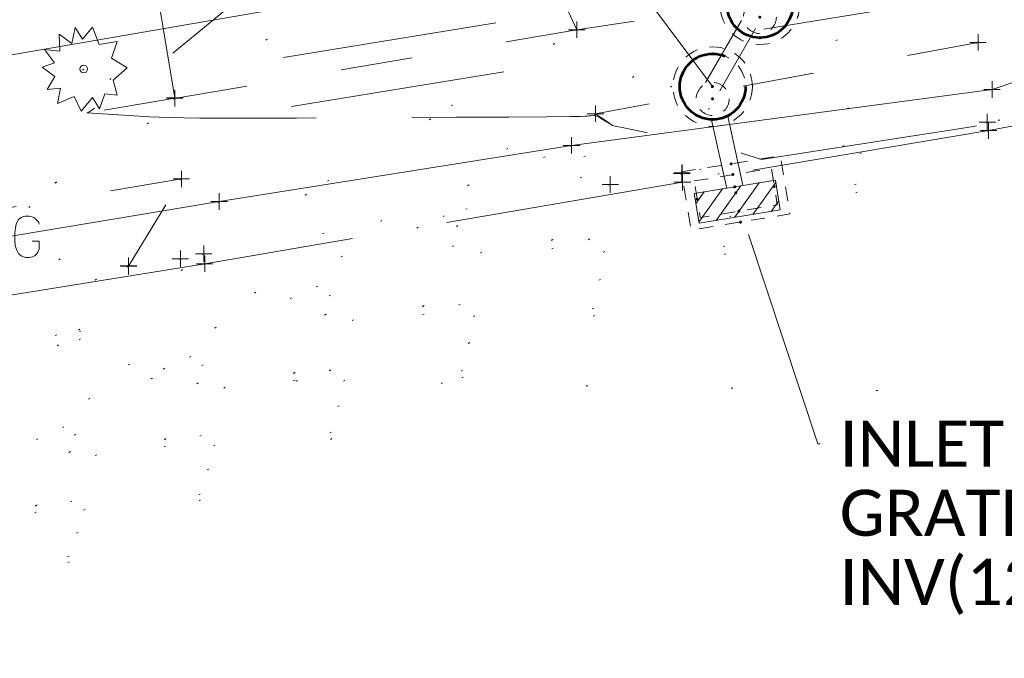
# Model space of a CAD drawing. Extents: x 413123 to 1465301, y 377724 to 504150.
# Tile 225 of 256: x 1463240 to 1463300, y 433868 to 433907. Entities that reach past the tile are written whole.
import ezdxf

# ---------------------------------------------------------------- set-up
doc = ezdxf.new("R2010")
doc.units = 0
doc.header["$MEASUREMENT"] = 0
for name, pattern in [('DGN Style 1', [8.732639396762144, 0.01453018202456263, -8.71810921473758]), ('DGN Style 2', [14.530182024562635, 8.71810921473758, -5.812072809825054]), ('DGN Style 3', [20.34225483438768, 14.53018202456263, -5.812072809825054]), ('DGN Style 4', [23.262821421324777, 11.62414561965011, -5.812072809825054, 0.01453018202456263, -5.812072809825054]), ('DGN Style 5', [10.171127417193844, 4.35905460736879, -5.812072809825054]), ('DGN Style 6', [27.636406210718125, 10.17112741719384, -5.812072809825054, 0.01453018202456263, -5.812072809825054, 0.01453018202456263, -5.812072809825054]), ('DGN Style 7', [29.06036404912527, 13.07716382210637, -5.812072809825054, 4.35905460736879, -5.812072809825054]), ('drainage01', [1.5999968, 0.8499983, -0.7499985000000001]), ('gasex', [0]), ('ohcombex', [0])]:
    doc.linetypes.add(name, pattern=pattern)
for name, color, linetype, lineweight in [('DR_X_Cells', 151, 'DGN Style 2', 0), ('DR_X_Cells (Construction)', 151, 'DGN Style 2', 0), ('DR_X_Storm_Sewer', 151, 'DGN Style 5', 0), ('DR_X_Text', 7, 'Continuous', 0), ('DT_X_Contour_Minor', 136, 'DGN Style 3', 0), ('DT_X_Terrain_Ground_Line', 92, 'DGN Style 3', 13), ('GK_Drainage_Nodes', 7, 'Continuous', 53), ('GK_Drainage_Nodes (Construction)', 7, 'Continuous', 53), ('PV_X_Curb', 120, 'DGN Style 1', 0), ('PV_X_EOP', 7, 'DGN Style 3', 0), ('PV_X_Walk', 120, 'DGN Style 5', 0), ('UT_X_Gas', 40, 'gasex', 0), ('UT_X_Gas_Cells', 40, 'Continuous', 0), ('UT_X_Overhead_Combined', 30, 'ohcombex', 0), ('VG_X_Cells', 3, 'Continuous', 0)]:
    doc.layers.add(name, color=color, linetype=linetype, lineweight=lineweight)
doc.layers.add('SV_Observation (Construction)', color=97, linetype='DGN Style 1', lineweight=0, transparency=0.9)
doc.layers.add('SV_X_Shot_Marker (Construction)', color=40, linetype='Continuous', lineweight=0, transparency=0.5)
doc.styles.add('X_Straight-Normal LS 0.50', font='calibril.ttf', dxfattribs={"height": 0.13999972})
doc.styles.add('X_Straight-Normal LS 0.50_0', font='calibril.ttf')
doc.dimstyles.new('X_Dec-0  Masked  Straight', dxfattribs={"dimtxt": 0.13999972, "dimasz": 0.13999972, "dimexe": 0.06999986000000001, "dimexo": 0.06999986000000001, "dimgap": 0.06999986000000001, "dimtad": 1, "dimdec": 0, "dimzin": 3, "dimdsep": 46, "dimtxsty": 'X_Straight-Normal LS 0.50_0', "dimcen": 0, "dimclrd": 7, "dimclre": 7, "dimaunit": 1, "dimadec": 4, "dimazin": 2, "dimtfac": 1, "dimtdec": 0, "dimtofl": 0, "dimtmove": 1, "dimatfit": 1, "dimfxl": 1, "dimtolj": 1, "dimtzin": 3, "dimlwd": 0, "dimlwe": 0, "dimarcsym": 0})

# ---------------------------------------------------------------- blocks, each defined once
blk = doc.blocks.new('SVPT_659')
at = {"layer": 'SV_X_Shot_Marker (Construction)', "transparency": 33554495}
for p, q in [((-0.02499999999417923, 0), (0.02500000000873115, 0)), ((1.455191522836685e-11, 0.02499999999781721), (1.455191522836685e-11, -0.02500000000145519))]:
    blk.add_line(p, q, dxfattribs=at)
blk.add_point((1.455191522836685e-11, 0), dxfattribs=at)
blk = doc.blocks.new('SVPT_660')
at = {"layer": 'SV_X_Shot_Marker (Construction)', "transparency": 33554495}
for p, q in [((-0.02500000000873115, 0), (0.02499999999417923, 0)), ((0, 0.02499999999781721), (0, -0.02500000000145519))]:
    blk.add_line(p, q, dxfattribs=at)
blk.add_point((0, 0), dxfattribs=at)
blk = doc.blocks.new('SVPT_662')
at = {"layer": 'SV_X_Shot_Marker (Construction)', "transparency": 33554495}
for p, q in [((-0.02499999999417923, 0), (0.02500000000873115, 0)), ((1.455191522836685e-11, 0.02500000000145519), (1.455191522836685e-11, -0.02500000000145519))]:
    blk.add_line(p, q, dxfattribs=at)
blk.add_point((1.455191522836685e-11, 0), dxfattribs=at)
blk = doc.blocks.new('SVPT_663')
at = {"layer": 'SV_X_Shot_Marker (Construction)', "transparency": 33554495}
for p, q in [((-0.02499999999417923, 0), (0.02500000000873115, 0)), ((0, 0.02499999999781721), (0, -0.02500000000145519))]:
    blk.add_line(p, q, dxfattribs=at)
blk.add_point((0, 0), dxfattribs=at)
blk = doc.blocks.new('MH3-48D-X_2')
at = {"layer": 'DR_X_Cells', "color": 151, "linetype": 'drainage01', "lineweight": 0}
for centre, radius in [((2.75720376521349e-05, -3.653176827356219e-05), 2.416632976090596), ((-2.537854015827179e-08, -0.749977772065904), 0.9999676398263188)]:
    blk.add_circle(centre, radius, dxfattribs=at)
at = {"layer": 'DR_X_Cells (Construction)', "color": 20, "linetype": 'drainage01', "lineweight": 0}
blk.add_circle((-2.573011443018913e-06, 4.062795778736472e-05), 1.999993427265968, dxfattribs=at)
at = {"layer": 'GK_Drainage_Nodes (Construction)', "color": 61, "linetype": 'DGN Style 6', "lineweight": 53}
blk.add_circle((0, 0), 1.999996, dxfattribs=at)
at = {"layer": 'GK_Drainage_Nodes (Construction)', "color": 21, "linetype": 'DGN Style 2', "lineweight": 53}
blk.add_point((0, 1.999995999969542), dxfattribs=at)
at = {"layer": 'GK_Drainage_Nodes (Construction)', "color": 151, "linetype": 'DGN Style 7', "lineweight": 53}
blk.add_point((0, 0), dxfattribs=at)
at = {"layer": 'GK_Drainage_Nodes (Construction)', "color": 40, "linetype": 'DGN Style 4', "lineweight": 53}
blk.add_point((0, 0), dxfattribs=at)
at = {"layer": 'GK_Drainage_Nodes (Construction)', "color": 21, "linetype": 'DGN Style 5', "lineweight": 53}
blk.add_point((0, -0.7499985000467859), dxfattribs=at)
at = {"layer": 'GK_Drainage_Nodes (Construction)', "color": 223, "linetype": 'DGN Style 1', "lineweight": 53}
blk.add_point((0, -1.999995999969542), dxfattribs=at)
blk = doc.blocks.new('MH3-48D-X_3')
at = {"layer": 'DR_X_Cells', "color": 151, "linetype": 'drainage01', "lineweight": 0}
for centre, radius in [((2.75720376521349e-05, -3.653176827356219e-05), 2.416632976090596), ((-2.537854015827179e-08, -0.749977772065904), 0.9999676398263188)]:
    blk.add_circle(centre, radius, dxfattribs=at)
at = {"layer": 'DR_X_Cells (Construction)', "color": 20, "linetype": 'drainage01', "lineweight": 0}
blk.add_circle((-2.573011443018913e-06, 4.062795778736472e-05), 1.999993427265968, dxfattribs=at)
at = {"layer": 'GK_Drainage_Nodes (Construction)', "color": 61, "linetype": 'DGN Style 6', "lineweight": 53}
blk.add_circle((0, 0), 1.999996, dxfattribs=at)
at = {"layer": 'GK_Drainage_Nodes (Construction)', "color": 21, "linetype": 'DGN Style 2', "lineweight": 53}
blk.add_point((0, 1.999995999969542), dxfattribs=at)
at = {"layer": 'GK_Drainage_Nodes (Construction)', "color": 151, "linetype": 'DGN Style 7', "lineweight": 53}
blk.add_point((0, 0), dxfattribs=at)
at = {"layer": 'GK_Drainage_Nodes (Construction)', "color": 40, "linetype": 'DGN Style 4', "lineweight": 53}
blk.add_point((0, 0), dxfattribs=at)
at = {"layer": 'GK_Drainage_Nodes (Construction)', "color": 21, "linetype": 'DGN Style 5', "lineweight": 53}
blk.add_point((0, -0.7499984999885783), dxfattribs=at)
at = {"layer": 'GK_Drainage_Nodes (Construction)', "color": 223, "linetype": 'DGN Style 1', "lineweight": 53}
blk.add_point((0, -1.999995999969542), dxfattribs=at)
blk = doc.blocks.new('CB3-X_2')
at = {"layer": 'DR_X_Cells', "color": 151, "linetype": 'Continuous', "lineweight": 0}
for p, q in [((-2.499994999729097, -1.758795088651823), (-0.745992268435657, 0)), ((-1.444495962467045, -1.833329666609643), (0.3838382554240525, 5.820766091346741e-11)), ((-0.3146654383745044, -1.833329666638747), (1.513668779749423, 5.820766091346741e-11)), ((-2.499994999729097, -0.6258775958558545), (-1.875822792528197, -5.820766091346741e-11)), ((0.8151650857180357, -1.833329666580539), (2.499994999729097, -0.1438963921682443)), ((1.944995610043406, -1.833329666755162), (2.499994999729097, -1.276813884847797))]:
    blk.add_line(p, q, dxfattribs=at)
at = {"layer": 'DR_X_Cells', "color": 151, "linetype": 'drainage01', "lineweight": 0}
blk.add_3dface([(-3.041660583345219, 1.417497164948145), (3.041660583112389, 1.417497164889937), (3.041660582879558, -2.166662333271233), (-3.04166058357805, -2.166662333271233)], dxfattribs=at)
at = {"layer": 'DR_X_Cells', "color": 151, "linetype": 'Continuous', "lineweight": 0}
blk.add_3dface([(-2.499994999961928, -2.91038304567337e-11), (2.499994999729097, -2.91038304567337e-11), (2.499994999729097, -1.833329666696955), (-2.499994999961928, -1.833329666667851)], dxfattribs=at)
at = {"layer": 'DR_X_Cells (Construction)', "color": 20, "linetype": 'drainage01', "lineweight": 0}
blk.add_3dface([(-2.374995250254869, 0.7499984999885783), (2.374995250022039, 0.7499985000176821), (2.374995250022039, -1.499996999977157), (-2.374995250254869, -1.499996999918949)], dxfattribs=at)
at = {"layer": 'GK_Drainage_Nodes (Construction)', "color": 21, "linetype": 'DGN Style 2', "lineweight": 53}
blk.add_point((-2.328306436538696e-10, 1.416663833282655), dxfattribs=at)
at = {"layer": 'GK_Drainage_Nodes (Construction)', "color": 61, "linetype": 'DGN Style 6', "lineweight": 53}
for p in [(0, 0.7499985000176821), (-2.374995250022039, -0.3749992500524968), (2.374995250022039, -0.374999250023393), (-2.328306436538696e-10, -1.499996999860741)]:
    blk.add_point(p, dxfattribs=at)
at = {"layer": 'GK_Drainage_Nodes (Construction)', "color": 21, "linetype": 'DGN Style 5', "lineweight": 53}
blk.add_point((0, 0), dxfattribs=at)
at = {"layer": 'GK_Drainage_Nodes (Construction)', "color": 40, "linetype": 'DGN Style 4', "lineweight": 53}
blk.add_point((0, 0), dxfattribs=at)
at = {"layer": 'GK_Drainage_Nodes (Construction)', "color": 151, "linetype": 'DGN Style 7', "lineweight": 53}
blk.add_point((0, -0.3749992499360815), dxfattribs=at)
at = {"layer": 'GK_Drainage_Nodes (Construction)', "color": 223, "linetype": 'DGN Style 1', "lineweight": 53}
blk.add_point((-2.328306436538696e-10, -2.166662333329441), dxfattribs=at)
blk = doc.blocks.new('SVPT_664')
at = {"layer": 'SV_X_Shot_Marker (Construction)', "transparency": 33554495}
for p, q in [((-0.02500000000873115, 0), (0.02499999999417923, 0)), ((0, 0.02500000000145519), (0, -0.02499999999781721))]:
    blk.add_line(p, q, dxfattribs=at)
blk.add_point((0, 0), dxfattribs=at)
blk = doc.blocks.new('SVPT_665')
at = {"layer": 'SV_X_Shot_Marker (Construction)', "transparency": 33554495}
for p, q in [((-0.02499999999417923, 0), (0.02500000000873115, 0)), ((0, 0.02500000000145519), (0, -0.02500000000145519))]:
    blk.add_line(p, q, dxfattribs=at)
blk.add_point((0, 0), dxfattribs=at)
blk = doc.blocks.new('SVPT_666')
at = {"layer": 'SV_X_Shot_Marker (Construction)', "transparency": 33554495}
for p, q in [((-0.02499999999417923, 0), (0.02500000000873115, 0)), ((0, 0.02500000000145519), (0, -0.02500000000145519))]:
    blk.add_line(p, q, dxfattribs=at)
blk.add_point((0, 0), dxfattribs=at)
blk = doc.blocks.new('SVPT_667')
at = {"layer": 'SV_X_Shot_Marker (Construction)', "transparency": 33554495}
for p, q in [((-0.02499999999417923, 0), (0.02500000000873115, 0)), ((0, 0.02500000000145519), (0, -0.02499999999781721))]:
    blk.add_line(p, q, dxfattribs=at)
blk.add_point((0, 0), dxfattribs=at)
blk = doc.blocks.new('SVPT_668')
at = {"layer": 'SV_X_Shot_Marker (Construction)', "transparency": 33554495}
for p, q in [((-0.02499999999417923, 0), (0.02500000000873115, 0)), ((0, 0.02500000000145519), (0, -0.02500000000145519))]:
    blk.add_line(p, q, dxfattribs=at)
blk.add_point((0, 0), dxfattribs=at)
blk = doc.blocks.new('SVPT_669')
at = {"layer": 'SV_X_Shot_Marker (Construction)', "transparency": 33554495}
for p, q in [((-0.02499999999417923, 0), (0.02500000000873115, 0)), ((1.455191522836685e-11, 0.02500000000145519), (1.455191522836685e-11, -0.02499999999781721))]:
    blk.add_line(p, q, dxfattribs=at)
blk.add_point((1.455191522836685e-11, 0), dxfattribs=at)
blk = doc.blocks.new('SVPT_670')
at = {"layer": 'SV_X_Shot_Marker (Construction)', "transparency": 33554495}
for p, q in [((0, 0.02499999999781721), (0, -0.02500000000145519)), ((-0.02499999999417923, -3.637978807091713e-12), (0.02500000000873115, -3.637978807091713e-12))]:
    blk.add_line(p, q, dxfattribs=at)
blk.add_point((0, -3.637978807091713e-12), dxfattribs=at)
blk = doc.blocks.new('SVPT_671')
at = {"layer": 'SV_X_Shot_Marker (Construction)', "transparency": 33554495}
for p, q in [((-0.02499999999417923, 3.637978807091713e-12), (0.02500000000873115, 3.637978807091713e-12)), ((0, 0.02500000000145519), (0, -0.02499999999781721))]:
    blk.add_line(p, q, dxfattribs=at)
blk.add_point((0, 3.637978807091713e-12), dxfattribs=at)
blk = doc.blocks.new('SVPT_674')
at = {"layer": 'SV_X_Shot_Marker (Construction)', "transparency": 33554495}
for p, q in [((-0.02499999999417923, 3.637978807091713e-12), (0.02500000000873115, 3.637978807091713e-12)), ((1.455191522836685e-11, 0.02500000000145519), (1.455191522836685e-11, -0.02499999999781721))]:
    blk.add_line(p, q, dxfattribs=at)
blk.add_point((1.455191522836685e-11, 3.637978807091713e-12), dxfattribs=at)
blk = doc.blocks.new('SVPT_675')
at = {"layer": 'SV_X_Shot_Marker (Construction)', "transparency": 33554495}
for p, q in [((-0.02499999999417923, 0), (0.02499999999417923, 0)), ((0, 0.02500000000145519), (0, -0.02500000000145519))]:
    blk.add_line(p, q, dxfattribs=at)
blk.add_point((0, 0), dxfattribs=at)
blk = doc.blocks.new('SVPT_676')
at = {"layer": 'SV_X_Shot_Marker (Construction)', "transparency": 33554495}
for p, q in [((-0.02499999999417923, 0), (0.02499999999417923, 0)), ((0, 0.02500000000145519), (0, -0.02499999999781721))]:
    blk.add_line(p, q, dxfattribs=at)
blk.add_point((0, 0), dxfattribs=at)
blk = doc.blocks.new('SVPT_677')
at = {"layer": 'SV_X_Shot_Marker (Construction)', "transparency": 33554495}
for p, q in [((-0.02499999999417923, 0), (0.02500000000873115, 0)), ((0, 0.02500000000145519), (0, -0.02500000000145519))]:
    blk.add_line(p, q, dxfattribs=at)
blk.add_point((0, 0), dxfattribs=at)
blk = doc.blocks.new('SVPT_678')
at = {"layer": 'SV_X_Shot_Marker (Construction)', "transparency": 33554495}
for p, q in [((-0.02500000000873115, 0), (0.02499999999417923, 0)), ((0, 0.02500000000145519), (0, -0.02499999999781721))]:
    blk.add_line(p, q, dxfattribs=at)
blk.add_point((0, 0), dxfattribs=at)
blk = doc.blocks.new('SVPT_679')
at = {"layer": 'SV_X_Shot_Marker (Construction)', "transparency": 33554495}
for p, q in [((-0.02499999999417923, 0), (0.02500000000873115, 0)), ((0, 0.02499999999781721), (0, -0.02500000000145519))]:
    blk.add_line(p, q, dxfattribs=at)
blk.add_point((0, 0), dxfattribs=at)
blk = doc.blocks.new('SVPT_680')
at = {"layer": 'SV_X_Shot_Marker (Construction)', "transparency": 33554495}
for p, q in [((-0.02500000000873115, 0), (0.02499999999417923, 0)), ((0, 0.02500000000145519), (0, -0.02500000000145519))]:
    blk.add_line(p, q, dxfattribs=at)
blk.add_point((0, 0), dxfattribs=at)
blk = doc.blocks.new('SVPT_681')
at = {"layer": 'SV_X_Shot_Marker (Construction)', "transparency": 33554495}
for p, q in [((-0.02499999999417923, 0), (0.02500000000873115, 0)), ((0, 0.02500000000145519), (0, -0.02500000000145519))]:
    blk.add_line(p, q, dxfattribs=at)
blk.add_point((0, 0), dxfattribs=at)
blk = doc.blocks.new('SVPT_682')
at = {"layer": 'SV_X_Shot_Marker (Construction)', "transparency": 33554495}
for p, q in [((-0.02500000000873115, 0), (0.02499999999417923, 0)), ((0, 0.02499999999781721), (0, -0.02500000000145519))]:
    blk.add_line(p, q, dxfattribs=at)
blk.add_point((0, 0), dxfattribs=at)
blk = doc.blocks.new('SHRUB_47')
at = {"layer": 'VG_X_Cells', "color": 3, "linetype": 'Continuous', "lineweight": 0, "flags": 128}
blk.add_lwpolyline([(-0.00424999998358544, 0.0904999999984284), (0.02600000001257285, 0.1272499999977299), (0.04675000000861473, 0.07458333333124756), (0.1013333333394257, 0.0835833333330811), (0.08441666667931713, 0.03299999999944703), (0.1316666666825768, 0.003249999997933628), (0.08883333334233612, -0.03350000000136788), (0.1013333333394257, -0.07916666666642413), (0.06366666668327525, -0.0757499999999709), (0.04741666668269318, -0.1214166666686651), (0.02600000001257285, -0.08683333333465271), (-0.007916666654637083, -0.1276666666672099), (-0.0293333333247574, -0.08333333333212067), (-0.08033333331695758, -0.1048333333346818), (-0.07074999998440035, -0.05774999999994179), (-0.1113333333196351, -0.06191666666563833), (-0.08766666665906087, -0.02241666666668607), (-0.1260833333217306, 0.006000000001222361), (-0.08916666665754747, 0.01916666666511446), (-0.1194999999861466, 0.05933333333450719), (-0.07291666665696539, 0.0538333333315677), (-0.07441666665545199, 0.1057499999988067), (-0.03674999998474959, 0.07733333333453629), (-0.02641666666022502, 0.1265833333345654), (-0.00424999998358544, 0.0904999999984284)], dxfattribs=at)
at = {"layer": 'VG_X_Cells', "color": 3, "linetype": 'Continuous', "lineweight": 0}
blk.add_circle((-3.666660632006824e-05, 1.99999485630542e-05), 0.01152, dxfattribs=at)
blk = doc.blocks.new('GMRK')
at = {"layer": 'UT_X_Gas_Cells', "color": 52, "linetype": 'Continuous', "lineweight": 0}
for p, q in [((0, -0.0499999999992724), (0, 0.0499999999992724)), ((0, 0), (-0.04758333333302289, 0))]:
    blk.add_line(p, q, dxfattribs=at)
at = {"layer": 'UT_X_Gas_Cells', "color": 52, "linetype": 'Continuous', "lineweight": 0, "flags": 128}
blk.add_lwpolyline([(0.1238301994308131, 0.03780423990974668), (0.1228383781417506, 0.04273282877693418), (0.1198934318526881, 0.04764615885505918), (0.1149648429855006, 0.05257474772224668), (0.1080831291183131, 0.05847989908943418), (0.1031545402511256, 0.06044828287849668), (0.09921777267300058, 0.06142484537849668), (0.09331262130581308, 0.06241666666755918), (0.08150231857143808, 0.06241666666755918), (0.07658898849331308, 0.06142484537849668), (0.07362878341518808, 0.06044828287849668), (0.06969201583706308, 0.05847989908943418), (0.06181848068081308, 0.05257474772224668), (0.05690515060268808, 0.04567777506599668), (0.05394494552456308, 0.03780423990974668), (0.05197656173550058, 0.02698575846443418), (0.05000817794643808, 0.01123868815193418), (0.05000817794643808, -0.009436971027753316), (0.05099999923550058, -0.02616060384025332), (0.05493676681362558, -0.03896272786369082), (0.06084191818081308, -0.05077303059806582), (0.06575524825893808, -0.05470979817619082), (0.07166039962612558, -0.05864656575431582), (0.08249413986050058, -0.06258333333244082), (0.09331262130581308, -0.06258333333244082), (0.1041463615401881, -0.06061494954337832), (0.1080831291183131, -0.05864656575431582), (0.1120198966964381, -0.05667818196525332), (0.1159566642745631, -0.05274141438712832), (0.1198934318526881, -0.04683626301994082), (0.1238301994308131, -0.03797090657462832), (0.1238301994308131, -0.01337373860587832), (0.1031545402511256, -0.01337373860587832)], dxfattribs=at)
blk = doc.blocks.new('*U5554', base_point=(1463158.719041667, 433438.2508333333, 579.5851666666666))
at = {"layer": 'DT_X_Contour_Minor', "elevation": 575.9999999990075, "flags": 128}
blk.add_lwpolyline([(1463260.333534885, 433914.288392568), (1463260.368739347, 433913.925230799), (1463260.333912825, 433913.832200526), (1463260.214345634, 433913.7087504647), (1463260.010037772, 433913.5548806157), (1463259.72098924, 433913.3705909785), (1463258.837205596, 433912.8385922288), (1463258.375470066, 433912.5221397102), (1463257.653101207, 433911.9717812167), (1463256.670099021, 433911.1875167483), (1463255.426463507, 433910.169346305), (1463249.014686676, 433904.8721036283), (1463245.638225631, 433902.5284120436), (1463245.002922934, 433902.0883153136), (1463244.544069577, 433901.7724643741), (1463244.261665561, 433901.5808592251), (1463244.155710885, 433901.5134998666), (1463244.072970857, 433901.4890630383), (1463247.888666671, 433901.2463398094), (1463249.059702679, 433901.2030081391), (1463250.9375125, 433901.1770373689), (1463253.522096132, 433901.1684274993), (1463256.813453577, 433901.1771785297), (1463266.532771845, 433901.2236624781), (1463269.736809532, 433901.2398285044), (1463272.059433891, 433901.253463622), (1463273.500644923, 433901.264567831), (1463274.060442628, 433901.2731411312), (1463274.378018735, 433901.2926287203), (1463274.489758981, 433901.2997749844), (1463274.586797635, 433901.3065980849), (1463274.669134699, 433901.3130980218), (1463274.736770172, 433901.3192747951), (1463274.897529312, 433901.3353153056), (1463274.967784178, 433901.329993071), (1463275.057979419, 433901.3019959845), (1463275.168115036, 433901.2513240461), (1463275.298191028, 433901.1779772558), (1463275.95173987, 433900.7827842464), (1463276.036518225, 433900.7315198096), (1463276.188766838, 433900.6938404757), (1463276.609179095, 433900.6027729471), (1463277.297754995, 433900.4583172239), (1463278.25449454, 433900.2604733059), (1463281.163351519, 433899.6617052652), (1463282.150509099, 433899.4547897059), (1463282.930339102, 433899.2831190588), (1463283.50284153, 433899.1466933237), (1463283.868016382, 433899.0455125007), (1463285.08840135, 433898.6555734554), (1463294.707161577, 433900.1555533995), (1463296.54672167, 433900.4433724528), (1463297.943076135, 433900.6639810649), (1463298.896224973, 433900.8173792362), (1463299.406168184, 433900.9035669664), (1463300.175075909, 433901.0437869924), (1463300.517118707, 433901.1033495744), (1463300.966566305, 433901.1768723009), (1463301.523418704, 433901.2643551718), (1463302.187675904, 433901.3657981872), (1463304.102234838, 433901.6549264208), (1463304.859353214, 433901.7702867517), (1463305.694789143, 433901.8995215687), (1463306.608542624, 433902.0426308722), (1463307.600613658, 433902.1996146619), (1463310.350559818, 433902.6367374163), (1463311.502313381, 433902.8119945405), (1463312.895114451, 433903.0099238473), (1463314.528963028, 433903.2305253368), (1463316.403859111, 433903.4737990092), (1463321.724978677, 433904.1527583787), (1463323.47215548, 433904.3757624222), (1463324.722846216, 433904.5355550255), (1463325.477050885, 433904.6321361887), (1463325.734769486, 433904.6655059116), (1463325.760037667, 433904.6702099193), (1463325.768591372, 433904.6721076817), (1463325.775301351, 433904.6742729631), (1463325.780167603, 433904.6767057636), (1463325.783190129, 433904.6794060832), (1463325.788791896, 433904.6869636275), (1463325.792540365, 433904.6901360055), (1463325.799584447, 433904.6939849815), (1463325.809924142, 433904.6985105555), (1463325.82355945, 433904.7037127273), (1463325.864314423, 433904.7184873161), (1463325.885386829, 433904.7236936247), (1463325.91803782, 433904.7282316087), (1463325.962267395, 433904.7321012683), (1463326.018075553, 433904.7353026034), (1463326.305530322, 433904.7486827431)], dxfattribs=at)

msp = doc.modelspace()

# ---------------------------------------------------------------- linework, layer by layer
at = {"layer": 'DR_X_Storm_Sewer', "ltscale": 3}
for p, q in [((1463285.233134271, 433906.5809196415, 576.315349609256), (1463440.201832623, 433931.8557723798, 576.315349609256)), ((1462954.890589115, 433855.6272395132, 574.29338716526), (1463284.74972005, 433909.5417152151, 574.29338716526)), ((1462955.374508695, 433852.6665264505, 574.29338716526), (1463285.233639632, 433906.5810021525, 574.29338716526))]:
    msp.add_line(p, q, dxfattribs=at)
at = {"layer": 'DR_X_Storm_Sewer'}
for p, q in [((1463281.68473881, 433903.33758158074, 576.2031548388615), (1463284.558754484, 433908.31150990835, 576.2031548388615)), ((1463282.550589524, 433902.83727913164, 576.2031548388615), (1463285.424605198, 433907.81120745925, 576.2031548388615)), ((1463282.9721554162, 433896.8921985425, 575.4472918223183), (1463281.6294008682, 433902.9797319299, 575.4472918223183)), ((1463283.9486820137, 433897.10759539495, 575.4472918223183), (1463282.6059274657, 433903.19512878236, 575.4472918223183))]:
    msp.add_line(p, q, dxfattribs=at)
at = {"layer": 'PV_X_Curb', "extrusion": (-0.05997667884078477, 0.296880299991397, 0.9530293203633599), "elevation": 41601.90022236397, "flags": 128}
msp.add_lwpolyline([(-1520271.167048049, -129000.4978792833), (-1520250.815960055, -129001.1487567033), (-1520243.947115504, -129001.4456929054)], dxfattribs=at)
at = {"layer": 'PV_X_Curb', "extrusion": (-0.1640738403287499, 0.9860303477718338, 0.02870414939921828), "elevation": 187766.9718930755, "flags": 128}
msp.add_lwpolyline([(-1514672.943102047, -4815.551369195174), (-1514654.138312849, -4815.719238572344), (-1514649.722479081, -4816.166360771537)], dxfattribs=at)
at = {"layer": 'PV_X_Curb'}
msp.add_polyline3d([(1463275.897839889, 433897.1405622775, 575.5093491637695), (1463251.184438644, 433892.9346493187, 575.310553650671), (1463249.763566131, 433892.6317959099, 575.6520305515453), (1463246.614216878, 433892.207130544, 575.6547609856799), (1463230.036552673, 433889.4431318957, 575.4690265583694), (1463207.101002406, 433885.6935663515, 575.2328542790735), (1463191.968626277, 433883.1920684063, 575.0969137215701), (1463176.219610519, 433880.5983181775, 574.9218675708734), (1463174.750469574, 433880.3477093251, 574.7274767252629), (1463174.668757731, 433880.2786973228, 574.6954474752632)], dxfattribs=at)
at = {"layer": 'PV_X_EOP', "extrusion": (-0.002600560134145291, 0.005653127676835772, 0.9999806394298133), "elevation": -776.1727505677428, "flags": 128}
msp.add_lwpolyline([(1463270.408856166, 433917.8639028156), (1463265.998297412, 433927.4514407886)], dxfattribs=at)
at = {"layer": 'PV_X_EOP', "extrusion": (-0.004934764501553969, 0.02949913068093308, 0.9995526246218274), "elevation": 6154.76954245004, "flags": 128}
msp.add_lwpolyline([(-1514785.958880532, -186441.5510144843), (-1514785.958880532, -186429.9614998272)], dxfattribs=at)
at = {"layer": 'PV_X_EOP'}
for points in [[(1463736.258747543, 433976.3677306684, 582.4031630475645), (1463708.928051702, 433969.5500022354, 581.9694168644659), (1463674.269084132, 433962.9293571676, 581.4755923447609), (1463659.535262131, 433960.3968763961, 581.2651625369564), (1463609.646771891, 433952.1806760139, 580.4415606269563), (1463564.117128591, 433944.4518725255, 579.7813975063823), (1463542.069404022, 433940.737880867, 579.4043470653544), (1463516.414538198, 433936.3950760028, 578.970669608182), (1463490.445364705, 433932.1340754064, 578.5225183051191), (1463472.922958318, 433929.2509243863, 578.2941384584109), (1463450.12726533, 433925.5968596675, 577.9198854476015), (1463431.581209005, 433922.5159639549, 577.5426790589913), (1463411.218144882, 433919.0542981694, 577.180024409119), (1463380.074156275, 433913.7264882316, 576.7315988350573), (1463354.295798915, 433909.4373572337, 576.3706678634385), (1463325.78089473, 433904.660800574, 575.9930523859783), (1463305.458030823, 433901.6674845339, 575.6998013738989), (1463298.89307961, 433900.4229733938, 575.6579951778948)], [(1463298.89307961, 433900.4229733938, 575.6579951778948), (1463280.282144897, 433897.2802632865, 575.5374798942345), (1463251.245987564, 433892.3257964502, 575.242881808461), (1463230.233838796, 433888.9433515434, 574.9870466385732), (1463207.152495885, 433885.1305326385, 574.7647110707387), (1463192.228368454, 433882.6025285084, 574.6292710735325), (1463174.948086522, 433879.75029319, 574.4805532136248), (1463145.192150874, 433874.7034932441, 574.3099198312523), (1463133.355990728, 433872.6900984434, 574.1275880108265), (1463104.55071317, 433867.9995868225, 573.9879734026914), (1463079.177430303, 433863.8295109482, 573.8736958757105), (1463059.033565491, 433860.4537730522, 573.8050171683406), (1463053.969394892, 433859.6617034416, 573.819158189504), (1463043.64547847, 433858.2662256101, 573.7259199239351), (1463017.525190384, 433854.9388177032, 573.5560103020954), (1463006.923483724, 433853.6569410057, 573.4884912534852), (1462978.97375914, 433850.1593872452, 573.3523852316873), (1462959.534078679, 433847.7098420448, 573.2985508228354), (1462941.839667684, 433845.4624831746, 573.345504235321), (1462941.978760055, 433844.7123098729, 573.3488102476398)]]:
    msp.add_polyline3d(points, dxfattribs=at)
at = {"layer": 'PV_X_Walk', "extrusion": (-0.004448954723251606, -0.02221067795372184, 0.9997434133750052), "elevation": -15571.42600632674, "flags": 128}
msp.add_lwpolyline([(1349575.69023832, 712684.5755995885), (1349553.742727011, 712675.7610773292), (1349559.545647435, 712673.2503679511)], dxfattribs=at)
at = {"layer": 'PV_X_Walk'}
for points in [[(1463325.666196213, 433905.4393694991, 576.4111592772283), (1463327.506042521, 433910.2723749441, 576.5815863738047), (1463304.968067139, 433906.9502831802, 576.3682325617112), (1463298.248769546, 433905.7736613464, 576.2108981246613)], [(1463297.469434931, 433910.1067523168, 576.3732536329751), (1463273.860439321, 433906.5455960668, 576.2394083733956), (1463249.42312234, 433902.3764713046, 576.0772585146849), (1463228.311736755, 433898.8748100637, 575.7724009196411), (1463205.60357014, 433895.0290369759, 575.490766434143), (1463190.701943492, 433892.5417951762, 575.3241546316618), (1463169.841822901, 433889.1156906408, 575.0883762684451), (1463145.400100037, 433885.0648146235, 574.7422573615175), (1463128.420985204, 433882.1302448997, 574.8126065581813), (1463102.074596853, 433877.6982368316, 574.3116103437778), (1463076.714137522, 433873.3535464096, 574.2503080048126), (1463050.152801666, 433868.7894568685, 574.4666805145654), (1463045.581333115, 433876.0253092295, 574.6836883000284), (1463041.060557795, 433875.280992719, 574.6350630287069), (1463013.956933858, 433870.9687575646, 574.339329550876)], [(1463246.621812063, 433892.1698371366, 575.6548089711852), (1463249.82324528, 433897.4795890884, 575.7707122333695), (1463229.002069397, 433893.9887801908, 575.5148933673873), (1463206.758466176, 433890.2933033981, 575.3268105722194), (1463191.189133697, 433887.6549204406, 575.1402831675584), (1463172.349460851, 433884.4078594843, 574.9957085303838), (1463174.478399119, 433881.390965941, 575.0181388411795), (1463174.668757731, 433880.2786973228, 574.6954474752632)]]:
    msp.add_polyline3d(points, dxfattribs=at)
at = {"layer": 'SV_Observation (Construction)', "transparency": 33554434}
for p, q in [((1463295.129439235, 433919.4348040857, 576.3363966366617), (1463144.659820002, 433828.0796399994, 574.66)), ((1463269.448043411, 433916.1298869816, 576.1753133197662), (1463144.659820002, 433828.0796399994, 574.66)), ((1463302.762601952, 433915.964462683, 576.3541514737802), (1463144.659820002, 433828.0796399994, 574.66)), ((1463259.667312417, 433914.1537890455, 575.9871855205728), (1463144.659820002, 433828.0796399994, 574.66)), ((1463297.469434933, 433910.1067523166, 576.3732536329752), (1463144.659820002, 433828.0796399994, 574.66)), ((1463284.991679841, 433908.0613586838, 576.3153496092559), (1463144.659820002, 433828.0796399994, 574.66)), ((1463273.86043932, 433906.5455960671, 576.2394083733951), (1463144.659820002, 433828.0796399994, 574.66)), ((1463273.858446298, 433906.5425022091, 576.2409828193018), (1463144.659820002, 433828.0796399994, 574.66)), ((1463298.248769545, 433905.7736613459, 576.2108981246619), (1463144.659820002, 433828.0796399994, 574.66)), ((1463243.894677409, 433904.157908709, 575.9447355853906), (1463144.659820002, 433828.0796399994, 574.66)), ((1463282.117664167, 433903.0874303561, 576.2031548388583), (1463144.659820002, 433828.0796399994, 574.66)), ((1463299.098554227, 433902.9127476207, 576.3475334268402), (1463144.659820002, 433828.0796399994, 574.66)), ((1463249.428611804, 433902.3977339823, 576.0750679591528), (1463144.659820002, 433828.0796399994, 574.66)), ((1463249.42312234, 433902.376471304, 576.0772585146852), (1463144.659820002, 433828.0796399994, 574.66)), ((1463274.997958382, 433901.4436533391, 576.0112326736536), (1463144.659820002, 433828.0796399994, 574.66)), ((1463298.806414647, 433900.9346161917, 576.1240873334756), (1463144.659820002, 433828.0796399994, 574.66)), ((1463298.893079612, 433900.4229733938, 575.6579951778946), (1463144.659820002, 433828.0796399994, 574.66)), ((1463273.541097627, 433899.5157094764, 575.7936506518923), (1463144.659820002, 433828.0796399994, 574.66)), ((1463280.255887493, 433897.8527235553, 575.9562871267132), (1463144.659820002, 433828.0796399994, 574.66)), ((1463280.242339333, 433897.8098553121, 575.9538408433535), (1463144.659820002, 433828.0796399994, 574.66)), ((1463249.823245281, 433897.4795890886, 575.7707122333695), (1463144.659820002, 433828.0796399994, 574.66)), ((1463280.282144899, 433897.2802632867, 575.5374798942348), (1463144.659820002, 433828.0796399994, 574.66)), ((1463275.897839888, 433897.1405622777, 575.5093491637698), (1463144.659820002, 433828.0796399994, 574.66)), ((1463283.460418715, 433896.9998969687, 575.4472918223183), (1463144.659820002, 433828.0796399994, 574.66)), ((1463252.124466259, 433896.1047960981, 575.6119861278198), (1463144.659820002, 433828.0796399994, 574.66)), ((1463251.184438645, 433892.9346493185, 575.3105536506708), (1463144.659820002, 433828.0796399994, 574.66)), ((1463249.763566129, 433892.6317959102, 575.6520305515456), (1463144.659820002, 433828.0796399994, 574.66)), ((1463251.245987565, 433892.3257964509, 575.2428818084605), (1463144.659820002, 433828.0796399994, 574.66)), ((1463246.614216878, 433892.2071305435, 575.6547609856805), (1463144.659820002, 433828.0796399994, 574.66)), ((1463246.621812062, 433892.1698371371, 575.6548089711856), (1463144.659820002, 433828.0796399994, 574.66)), ((1463124.536581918, 433887.4189428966, 574.5339346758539), (1463476.48249, 433881.5466500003, 578.84))]:
    msp.add_line(p, q, dxfattribs=at)
at = {"layer": 'UT_X_Gas'}
msp.add_polyline3d([(1463009.060005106, 433854.7621318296, 573.8962308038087), (1463023.742467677, 433858.5651825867, 574.2061454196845), (1463044.054345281, 433863.3347612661, 574.441225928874), (1463048.888319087, 433864.2873376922, 574.4581579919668), (1463058.010268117, 433866.0935094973, 574.3518967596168), (1463077.380384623, 433869.0382254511, 574.1681617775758), (1463103.816523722, 433872.5185267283, 574.260011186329), (1463126.043869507, 433875.9317808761, 574.5089818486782), (1463131.957308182, 433876.286554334, 574.5860991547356), (1463147.390505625, 433878.7858187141, 574.6415613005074), (1463173.896921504, 433883.2198312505, 575.0196973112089), (1463202.907526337, 433887.9012096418, 575.2573660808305), (1463252.124466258, 433896.1047960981, 575.6119861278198), (1463273.541097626, 433899.5157094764, 575.793650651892), (1463299.098554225, 433902.9127476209, 576.3475334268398), (1463305.345800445, 433905.0116010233, 576.4973363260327)], dxfattribs=at)
at = {"layer": 'UT_X_Overhead_Combined'}
msp.add_polyline3d([(1462576.415615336, 433794.0416710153, 571.872700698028), (1462719.274554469, 433817.741253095, 577.477493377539), (1462830.052610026, 433834.6444063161, 573.0968773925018), (1463007.851093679, 433865.5413130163, 574.3215917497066), (1463126.986742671, 433885.5308450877, 574.7713215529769), (1463302.762601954, 433915.9644626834, 576.3541514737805)], dxfattribs=at)

# ---------------------------------------------------------------- block references
at = {"layer": 'DR_X_Cells', "color": 151, "linetype": 'Continuous', "lineweight": 0, "rotation": 9.251083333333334}
msp.add_blockref('CB3-X_2', (1463283.460418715, 433896.9998969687, 575.4472918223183), dxfattribs=at)
at = {"layer": 'DT_X_Terrain_Ground_Line'}
msp.add_blockref('*U5554', (1463158.719041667, 433438.2508333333, 579.5851666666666), dxfattribs=at)
at = {"layer": 'GK_Drainage_Nodes', "color": 21, "linetype": 'DGN Style 2', "lineweight": 53}
for name, p in [('MH3-48D-X_2', (1463284.991679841, 433908.0613586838, 576.3153496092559)), ('MH3-48D-X_3', (1463282.117664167, 433903.0874303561, 576.2031548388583))]:
    msp.add_blockref(name, p, dxfattribs=at)
at = {"layer": 'SV_X_Shot_Marker (Construction)', "transparency": 33554495, "xscale": 20, "yscale": 20, "zscale": 20}
for name, p in [('SVPT_671', (1463273.858446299, 433906.5425022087, 576.2409828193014)), ('SVPT_670', (1463273.860439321, 433906.5455960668, 576.2394083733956)), ('SVPT_659', (1463298.248769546, 433905.7736613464, 576.2108981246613)), ('SVPT_660', (1463299.098554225, 433902.9127476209, 576.3475334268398)), ('SVPT_675', (1463249.42312234, 433902.3764713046, 576.0772585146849)), ('SVPT_674', (1463249.428611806, 433902.3977339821, 576.0750679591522)), ('SVPT_664', (1463274.997958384, 433901.4436533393, 576.0112326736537)), ('SVPT_662', (1463298.806414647, 433900.9346161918, 576.1240873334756)), ('SVPT_663', (1463298.89307961, 433900.4229733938, 575.6579951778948)), ('SVPT_669', (1463273.541097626, 433899.5157094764, 575.793650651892)), ('SVPT_665', (1463280.242339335, 433897.8098553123, 575.9538408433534)), ('SVPT_666', (1463280.255887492, 433897.8527235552, 575.9562871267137)), ('SVPT_682', (1463249.82324528, 433897.4795890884, 575.7707122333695)), ('SVPT_668', (1463275.897839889, 433897.1405622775, 575.5093491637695)), ('SVPT_667', (1463280.282144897, 433897.2802632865, 575.5374798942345)), ('SVPT_676', (1463252.124466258, 433896.1047960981, 575.6119861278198)), ('SVPT_678', (1463251.184438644, 433892.9346493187, 575.310553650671)), ('SVPT_679', (1463249.763566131, 433892.6317959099, 575.6520305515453)), ('SVPT_677', (1463251.245987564, 433892.3257964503, 575.242881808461)), ('SVPT_680', (1463246.614216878, 433892.207130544, 575.6547609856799)), ('SVPT_681', (1463246.621812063, 433892.1698371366, 575.6548089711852))]:
    msp.add_blockref(name, p, dxfattribs=at)
at = {"layer": 'UT_X_Gas_Cells', "color": 52, "linetype": 'Continuous', "lineweight": 0, "xscale": 20, "yscale": 20, "zscale": 20}
msp.add_blockref('GMRK', (1463238.698995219, 433893.9652697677, 575.4152978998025), dxfattribs=at)
at = {"layer": 'VG_X_Cells', "color": 3, "linetype": 'Continuous', "lineweight": 0, "xscale": 20, "yscale": 20, "zscale": 20}
msp.add_blockref('SHRUB_47', (1463243.894677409, 433904.1579087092, 575.9447355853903), dxfattribs=at)

# ---------------------------------------------------------------- texts
at = {"layer": 'DR_X_Text', "insert": (1463289.834504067, 433882.7942069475), "char_height": 2.7999944, "attachment_point": 1, "line_spacing_factor": 0.8999999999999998, "style": 'X_Straight-Normal LS 0.50'}
msp.add_mtext('INLET\\PGRATE=575.45\\PINV(12" RCP)=573.10', dxfattribs=at)

# ---------------------------------------------------------------- leaders
at = {"layer": 'DR_X_Text', "color": 7, "linetype": 'Continuous', "lineweight": 0}
msp.add_leader([(1463282.117664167, 433903.0874303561, 576.2031548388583), (1463266.098082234, 433924.5774818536, 576.2031548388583)], dimstyle='X_Dec-0  Masked  Straight', override={"dimscale": 0, "dimtxt": 0.13999972, "dimasz": 0.13999972, "dimtad": 0}, dxfattribs=at)
at = {"layer": 'DR_X_Text', "color": 7, "linetype": 'Continuous', "lineweight": 0, "annotation_type": 0, "has_hookline": 1, "hookline_direction": 0, "text_width": 36.9448492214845}
msp.add_leader([(1463284.299953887, 433894.0998295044), (1463288.512722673, 433881.3876369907), (1463288.652722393, 433881.3876369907)], dimstyle='X_Dec-0  Masked  Straight', override={"dimscale": 0, "dimtxt": 0.13999972, "dimasz": 0.13999972, "dimtad": 0}, dxfattribs=at)

doc.saveas('drawing.dxf')
